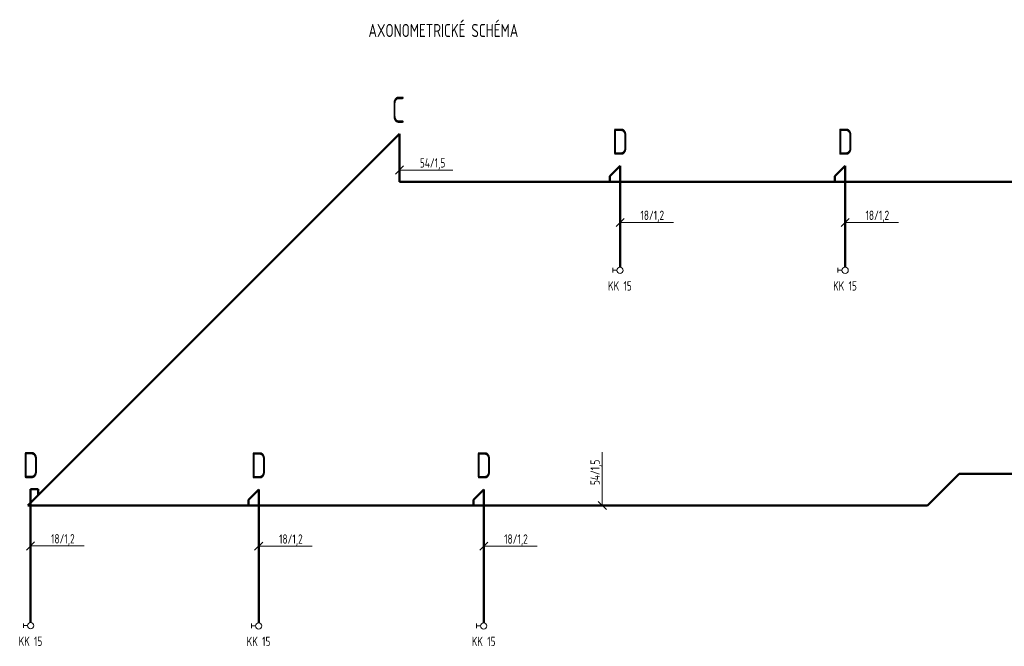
# Model space of a CAD drawing. Header units: millimetres. Extents: x 268235 to 512960, y -33037 to 58647.
# Tile 1 of 7: x 268235 to 294482, y 41937 to 58647. Entities that reach past the tile are written whole.
import ezdxf

# ---------------------------------------------------------------- set-up
doc = ezdxf.new("R2010")
doc.units = ezdxf.units.MM
doc.header["$LTSCALE"] = 0.25
for name, color, linetype, lineweight in [('_STL_V_POPIS_A', 7, 'Continuous', 20), ('_STL_V_POPIS_B', 150, 'Continuous', 35), ('_STL_V_VZDUCH', 162, 'STL_VZDUCH', 50), ('TLAKOVÝ VZDUCH popis', 7, 'Continuous', 18), ('VZDUCH_ARMATURY', 7, 'Continuous', 20)]:
    doc.layers.add(name, color=color, linetype=linetype, lineweight=lineweight)
doc.styles.get("Standard").update_dxf_attribs({"font": 'arial.ttf'})
doc.styles.add('Stl_vzduch', font='isocp.shx', dxfattribs={"width": 0.8})
doc.styles.add('Vytápění', font='isocp.shx', dxfattribs={"width": 0.8})
doc.linetypes.add('STL_VZDUCH', pattern='A,30,-6.08,["V",Standard,S=5,R=0,X=-2.1,Y=-2.45],-6.08', length=42.16)

msp = doc.modelspace()

# ---------------------------------------------------------------- linework, layer by layer
at = {"layer": '_STL_V_POPIS_A'}
for centre in [(284238, 51961), (290238, 51961), (268526, 42486), (274605, 42480), (280605, 42480)]:
    msp.add_circle(centre, 83.9, dxfattribs=at)
at = {"layer": '_STL_V_VZDUCH'}
for p, q in [((268452, 45693), (278359, 55600)), ((278359, 54325), (278359, 55600)), ((283966, 54478), (284238, 54750)), ((284238, 52045), (284238, 54750)), ((289966, 54478), (290238, 54750)), ((290238, 52045), (290238, 54750)), ((283966, 54478), (283966, 54325)), ((289966, 54478), (289966, 54325)), ((278359, 54325), (304253, 54325)), ((292433, 45693), (293278, 46539)), ((293278, 46539), (295402, 46539)), ((268526, 46124), (268730, 46124)), ((268526, 42570), (268526, 46124)), ((268730, 46124), (268730, 45972)), ((274333, 45846), (274605, 46118)), ((274605, 42564), (274605, 46118)), ((280333, 45846), (280605, 46118)), ((280605, 42564), (280605, 46118)), ((268452, 45693), (292433, 45693)), ((274333, 45846), (274333, 45693)), ((280333, 45846), (280333, 45693))]:
    msp.add_line(p, q, dxfattribs=at)
at = {"layer": 'TLAKOVÝ VZDUCH popis', "color": 7, "ltscale": 80}
for p, q in [((278466, 54747), (278252, 54528)), ((279782, 54638), (278359, 54638)), ((284345, 53348), (284132, 53129)), ((290345, 53348), (290132, 53129)), ((285662, 53238), (284238, 53238)), ((291662, 53238), (290238, 53238)), ((283763, 47117), (283763, 45693)), ((283654, 45800), (283873, 45586)), ((268633, 44722), (268419, 44503)), ((274712, 44716), (274498, 44497)), ((280712, 44716), (280498, 44497)), ((269949, 44613), (268526, 44613)), ((276028, 44607), (274605, 44607)), ((282028, 44607), (280605, 44607))]:
    msp.add_line(p, q, dxfattribs=at)
at = {"layer": 'VZDUCH_ARMATURY'}
for p, q in [((284048, 51965), (284048, 52026)), ((290048, 51965), (290048, 52026)), ((284155, 51965), (284048, 51965)), ((284048, 51905), (284048, 51965)), ((290155, 51965), (290048, 51965)), ((290048, 51905), (290048, 51965)), ((268335, 42490), (268335, 42550)), ((274414, 42484), (274414, 42544)), ((280414, 42484), (280414, 42544)), ((268442, 42490), (268335, 42490)), ((268335, 42429), (268335, 42490)), ((274521, 42484), (274414, 42484)), ((274414, 42423), (274414, 42484)), ((280521, 42484), (280414, 42484)), ((280414, 42423), (280414, 42484))]:
    msp.add_line(p, q, dxfattribs=at)

# ---------------------------------------------------------------- texts
at = {"layer": '_STL_V_POPIS_A', "style": 'Vytápění', "width": 0.8}
for s, p in [('54/1,5', (278903, 54704)), ('18/1,2', (284783, 53305)), ('18/1,2', (290783, 53305)), ('KK 15', (283919, 51423)), ('KK 15', (289919, 51423)), ('18/1,2', (269071, 44679)), ('18/1,2', (275150, 44673)), ('18/1,2', (281150, 44673)), ('KK 15', (268207, 41948)), ('KK 15', (274286, 41942)), ('KK 15', (280286, 41942))]:
    msp.add_text(s, height=250, dxfattribs=at).set_placement(p)
msp.add_text('54/1,5', height=250, rotation=90, dxfattribs=at).set_placement((283697, 46238))
at = {"layer": '_STL_V_POPIS_B', "style": 'Stl_vzduch', "width": 0.8}
for s, height, p in [('AXONOMETRICKÉ SCHÉMA', 350, (277532, 58184)), ('C', 700, (278146, 55895)), ('D', 700, (284026, 55045)), ('D', 700, (290026, 55045)), ('D', 700, (268314, 46420)), ('D', 700, (274392, 46414)), ('D', 700, (280392, 46414))]:
    msp.add_text(s, height=height, dxfattribs=at).set_placement(p)

doc.saveas('drawing.dxf')
